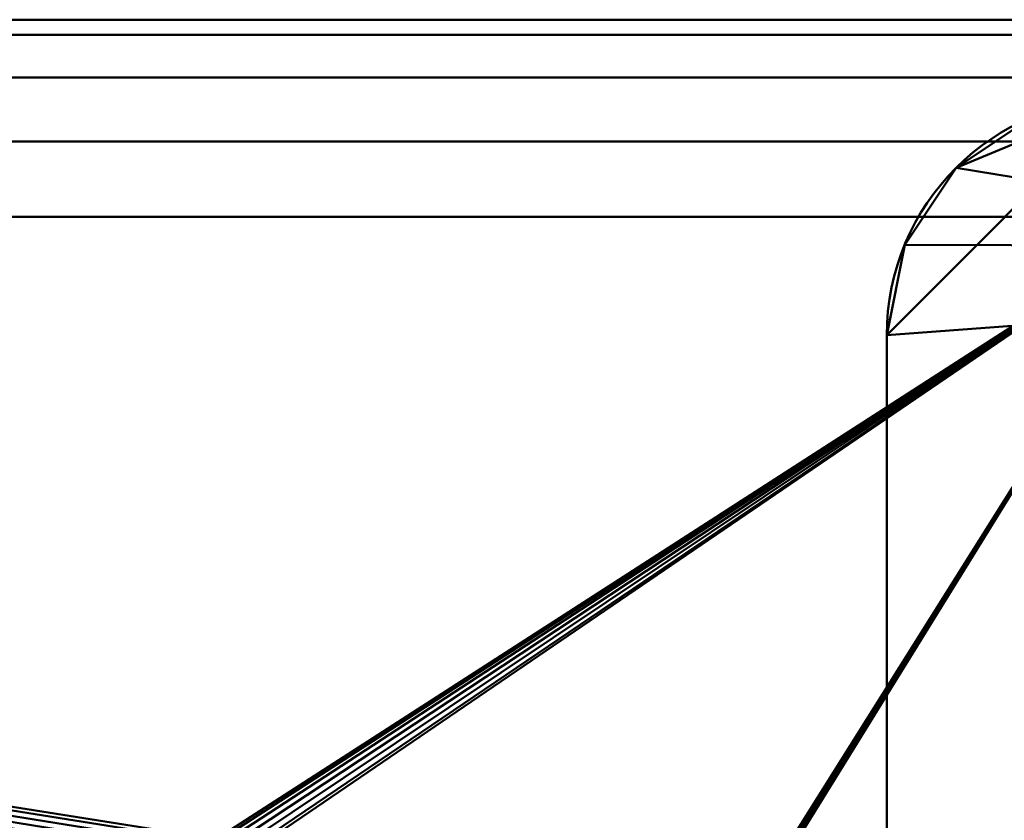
# Model space of a CAD drawing. Header units: millimetres. Extents: x -363 to 363, y -88 to 88.
# Tile 4 of 10: x -156 to -107, y 24 to 65. Entities that reach past the tile are written whole.
import ezdxf

# ---------------------------------------------------------------- set-up
doc = ezdxf.new("R2010")
doc.units = ezdxf.units.MM
doc.layers.add('1', color=7, linetype='CONTINUOUS', true_color=0xffffff)

msp = doc.modelspace()

# ---------------------------------------------------------------- linework, layer by layer
at = {"layer": '1', "color": 30, "linetype": 'Continuous', "lineweight": 50}
for p, q in [((-97.5, 65, 0.15), (-345.5, 65, 0.15)), ((-345.5, 65, 25.15), (-97.5, 65, 25.15)), ((-97.5, 55, -9.85), (-345.5, 55, -9.85)), ((-97.5, 55, 35.15), (-345.5, 55, 35.15)), ((-112.5, 49, -48), (-112.5, 49, -50)), ((-112.5, -49, -50), (-112.5, 49, -50)), ((-112.5, -49, -48), (-112.5, 49, -48))]:
    msp.add_line(p, q, dxfattribs=at)
at = {"layer": '1', "color": 30, "linetype": 'Continuous', "lineweight": 50, "extrusion": (0, 0, -1)}
msp.add_arc((100.5, 49, 50), 12, 0, 90, dxfattribs=at)
at = {"layer": '1', "color": 30, "linetype": 'Continuous', "lineweight": 50}
msp.add_arc((-100.5, 49, -48), 12, 90, 180, dxfattribs=at)
at = {"layer": '1', "color": 253, "linetype": 'Continuous', "lineweight": 50}
for points in [[(-20, 64.239, -3.677), (-362.5, 64.239, -3.677), (-345.5, 65, 0.15), (-97.5, 65, 0.15)], [(-362.5, 64.239, 28.977), (-20, 64.239, 28.977), (-97.5, 65, 25.15), (-345.5, 65, 25.15)], [(-345.5, 65, 25.15), (-97.5, 65, 25.15), (-97.5, 65, 0.15), (-345.5, 65, 0.15)], [(-20, 62.071, -6.921), (-362.5, 62.071, -6.921), (-362.5, 64.239, -3.677), (-20, 64.239, -3.677)], [(-20, 64.239, 28.977), (-362.5, 64.239, 28.977), (-362.5, 62.071, 32.221), (-20, 62.071, 32.221)], [(-20, 58.827, -9.089), (-362.5, 58.827, -9.089), (-362.5, 62.071, -6.921), (-20, 62.071, -6.921)], [(-20, 62.071, 32.221), (-362.5, 62.071, 32.221), (-362.5, 58.827, 34.389), (-20, 58.827, 34.389)], [(-97.5, 55, -9.85), (-345.5, 55, -9.85), (-362.5, 58.827, -9.089), (-20, 58.827, -9.089)], [(-345.5, 55, 35.15), (-97.5, 55, 35.15), (-20, 58.827, 34.389), (-362.5, 58.827, 34.389)], [(-345.5, 55, 35.15), (-146.816, 23.288, 33.508), (-146.52, 23.447, 33.513)], [(-146.52, 23.447, 33.513), (-97.5, 55, 35.15), (-345.5, 55, 35.15)], [(-345.5, 55, 35.15), (-147.173, -22.73, 33.491), (-147.194, -22.395, 33.481)], [(-147.194, -22.395, 33.481), (-146.911, 21.797, 33.464), (-345.5, 55, 35.15)], [(-146.911, 21.797, 33.464), (-147.104, 22.072, 33.472), (-345.5, 55, 35.15)], [(-147.104, 22.072, 33.472), (-147.194, 22.395, 33.481), (-345.5, 55, 35.15)], [(-147.194, 22.395, 33.481), (-147.173, 22.73, 33.491), (-345.5, 55, 35.15)], [(-147.173, 22.73, 33.491), (-147.042, 23.039, 33.501), (-345.5, 55, 35.15)], [(-147.042, 23.039, 33.501), (-146.816, 23.288, 33.508), (-345.5, 55, 35.15)], [(-147.173, -22.73, 33.491), (-345.5, 55, 35.15), (-345.5, -55, 35.15)], [(-97.5, -55, -9.85), (-345.5, -55, -9.85), (-345.5, 55, -9.85), (-97.5, 55, -9.85)], [(-97.5, 55, 35.15), (-146.52, 23.447, 33.513), (-146.189, 23.5, 33.515)], [(-146.189, 23.5, 33.515), (-145.859, 23.44, 33.513), (-97.5, 55, 35.15)], [(-97.5, 55, 35.15), (-145.859, 23.44, 33.513), (-145.567, 23.274, 33.508)], [(-145.2, 22.5, 33.484), (-145.67, -21.652, 33.46), (-97.5, 55, 35.15)], [(-145.67, -21.652, 33.46), (-145.419, -21.875, 33.466), (-97.5, 55, 35.15)], [(-97.5, 55, 35.15), (-145.567, 23.274, 33.508), (-145.346, 23.021, 33.5)], [(-145.419, -21.875, 33.466), (-145.256, -22.169, 33.475), (-97.5, 55, 35.15)], [(-97.5, 55, 35.15), (-145.346, 23.021, 33.5), (-145.222, 22.709, 33.491)], [(-97.5, -55, 35.15), (-97.5, 55, 35.15), (-145.256, -22.169, 33.475)], [(-97.5, 55, 35.15), (-145.222, 22.709, 33.491), (-145.2, 22.5, 33.484)]]:
    msp.add_3dface(points, dxfattribs=at)
at = {"layer": '1', "color": 27, "linetype": 'Continuous', "lineweight": 50}
for points in [[(-108.985, 57.485, -48), (-111.587, 53.592, -48), (-112.5, 49, -48), (-100.5, 61, -48)], [(-112.5, -49, -48), (-86, 49, -48), (-86, 61, -48), (-100.5, 61, -48)], [(-112.5, 49, -48), (-112.5, -49, -48), (-100.5, 61, -48)], [(-100.5, 61, -48), (-105.092, 60.087, -48), (-108.985, 57.485, -48)], [(-84.6, 53.5, -50), (-108.985, 57.485, -50), (-105.092, 60.087, -50)], [(-105.092, 60.087, -48), (-105.092, 60.087, -50), (-108.985, 57.485, -50), (-108.985, 57.485, -48)], [(-84.6, 53.5, -50), (-111.587, 53.592, -50), (-108.985, 57.485, -50)], [(-108.985, 57.485, -48), (-108.985, 57.485, -50), (-111.587, 53.592, -50), (-111.587, 53.592, -48)], [(-112.5, 49, -50), (-111.587, 53.592, -50), (-84.6, 53.5, -50), (-84.109, 51.123, -50)], [(-111.587, 53.592, -48), (-111.587, 53.592, -50), (-112.5, 49, -50), (-112.5, 49, -48)], [(-84.109, 51.123, -50), (-82.716, 49.134, -50), (-112.5, -49, -50), (-112.5, 49, -50)], [(-82.716, -49.134, -50), (-84.109, -51.123, -50), (-112.5, -49, -50), (-82.716, 49.134, -50)], [(-86, -49, -48), (-86, 49, -48), (-112.5, -49, -48)], [(-112.5, -49, -50), (-112.5, -49, -48), (-112.5, 49, -48), (-112.5, 49, -50)]]:
    msp.add_3dface(points, dxfattribs=at)

doc.saveas('drawing.dxf')
